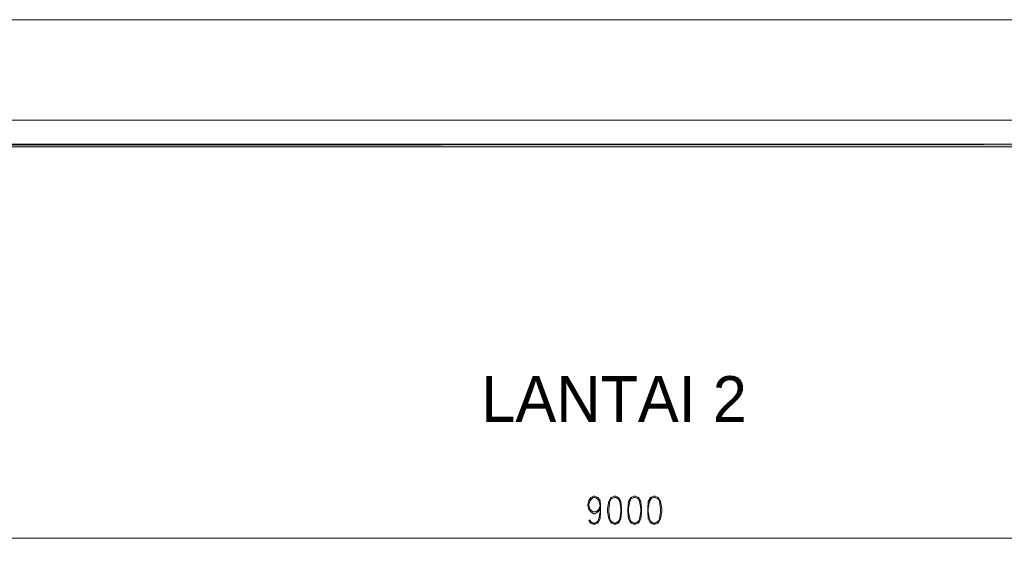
# Model space of a CAD drawing. Header units: millimetres. Extents: x 17 to 403, y 12 to 285.
# Tile 143 of 145: x 241 to 313, y 246 to 285. Entities that reach past the tile are written whole.
import ezdxf

# ---------------------------------------------------------------- set-up
doc = ezdxf.new("R2010")
doc.units = ezdxf.units.MM
for name, color, linetype in [('FILL_000000', 7, 'Continuous'), ('LINE_000000', 7, 'Continuous'), ('TEXT', 7, 'Continuous')]:
    doc.layers.add(name, color=color, linetype=linetype)

msp = doc.modelspace()

# ---------------------------------------------------------------- hatches: boundary and pattern name
at = {"layer": 'FILL_000000'}
h = msp.add_hatch(color=7, dxfattribs=at)
h.dxf.hatch_style = 1
h.paths.add_polyline_path([(350.52, 276.013), (34.798, 275.802), (34.586, 276.013), (350.52, 276.013)])
h = msp.add_hatch(color=7, dxfattribs=at)
h.dxf.hatch_style = 1
h.paths.add_polyline_path([(350.52, 275.802), (350.52, 276.013), (34.798, 275.802), (350.52, 275.802)])

# ---------------------------------------------------------------- linework, layer by layer
at = {"layer": 'LINE_000000', "lineweight": 0}
msp.add_line((330.454, 247.311), (239.395, 247.311), dxfattribs=at)
for points in [[(16.933, 12.192), (16.933, 285.073), (402.886, 285.073), (402.886, 12.192), (16.933, 12.192)], [(32.851, 19.516), (32.851, 277.749), (395.563, 277.749), (395.563, 19.516), (32.851, 19.516)], [(350.52, 276.013), (34.798, 275.802), (34.586, 276.013), (350.52, 276.013)], [(350.52, 275.802), (350.52, 276.013), (34.798, 275.802), (350.52, 275.802)], [(284.141, 250.359), (283.93, 250.275), (283.76, 249.978), (283.676, 249.47), (283.676, 249.216), (283.76, 248.708), (283.93, 248.412), (284.141, 248.327), (284.268, 248.327), (284.48, 248.412), (284.649, 248.708), (284.692, 249.216), (284.692, 249.47), (284.649, 249.978), (284.48, 250.275), (284.268, 250.359), (284.141, 250.359)], [(285.581, 250.359), (285.369, 250.275), (285.2, 249.978), (285.157, 249.47), (285.157, 249.216), (285.2, 248.708), (285.369, 248.412), (285.581, 248.327), (285.708, 248.327), (285.919, 248.412), (286.089, 248.708), (286.131, 249.216), (286.131, 249.47), (286.089, 249.978), (285.919, 250.275), (285.708, 250.359), (285.581, 250.359)], [(287.02, 250.359), (286.808, 250.275), (286.639, 249.978), (286.597, 249.47), (286.597, 249.216), (286.639, 248.708), (286.808, 248.412), (287.02, 248.327), (287.147, 248.327), (287.359, 248.412), (287.528, 248.708), (287.613, 249.216), (287.613, 249.47), (287.528, 249.978), (287.359, 250.275), (287.147, 250.359), (287.02, 250.359)]]:
    msp.add_lwpolyline(points, close=True, dxfattribs=at)
for points in [[(283.125, 249.386), (282.956, 249.216), (282.744, 249.089), (282.66, 249.089), (282.448, 249.216), (282.321, 249.386), (282.236, 249.682), (282.236, 249.767), (282.321, 250.063), (282.448, 250.275), (282.66, 250.359), (282.744, 250.359), (282.956, 250.275), (283.125, 250.063), (283.168, 249.682), (283.168, 249.216), (283.125, 248.708), (282.956, 248.412), (282.744, 248.327), (282.617, 248.327), (282.406, 248.412), (282.321, 248.624), (282.406, 248.624), (282.448, 248.412)], [(282.617, 249.216), (282.406, 249.386), (282.321, 249.682), (282.321, 249.767), (282.406, 250.063), (282.617, 250.275)], [(282.321, 249.851), (282.448, 250.148), (282.66, 250.275), (282.744, 250.275), (282.956, 250.148), (283.125, 249.851)], [(282.829, 250.275), (283.041, 250.063), (283.125, 249.682), (283.125, 249.216), (283.041, 248.708), (282.914, 248.412)], [(283.972, 250.275), (283.845, 249.978), (283.76, 249.47), (283.76, 249.216), (283.845, 248.708), (283.972, 248.412)], [(284.48, 250.148), (284.268, 250.275), (284.141, 250.275), (283.93, 250.148)], [(284.395, 248.412), (284.565, 248.708), (284.649, 249.216), (284.649, 249.47), (284.565, 249.978), (284.395, 250.275)], [(285.411, 250.275), (285.284, 249.978), (285.2, 249.47), (285.2, 249.216), (285.284, 248.708), (285.411, 248.412)], [(285.919, 250.148), (285.708, 250.275), (285.581, 250.275), (285.369, 250.148)], [(285.877, 248.412), (286.004, 248.708), (286.089, 249.216), (286.089, 249.47), (286.004, 249.978), (285.877, 250.275)], [(286.893, 250.275), (286.724, 249.978), (286.639, 249.47), (286.639, 249.216), (286.724, 248.708), (286.893, 248.412)], [(287.359, 250.148), (287.147, 250.275), (287.02, 250.275), (286.808, 250.148)], [(287.316, 248.412), (287.443, 248.708), (287.528, 249.216), (287.528, 249.47), (287.443, 249.978), (287.316, 250.275)], [(283.125, 249.597), (282.956, 249.301), (282.744, 249.216), (282.66, 249.216), (282.448, 249.301), (282.321, 249.597)], [(283.125, 249.682), (283.041, 249.386), (282.829, 249.216)], [(282.956, 248.539), (282.744, 248.412), (282.617, 248.412), (282.406, 248.539)], [(283.93, 248.539), (284.141, 248.412), (284.268, 248.412), (284.48, 248.539)], [(285.369, 248.539), (285.581, 248.412), (285.708, 248.412), (285.919, 248.539)], [(286.808, 248.539), (287.02, 248.412), (287.147, 248.412), (287.359, 248.539)]]:
    msp.add_lwpolyline(points, dxfattribs=at)

# ---------------------------------------------------------------- texts
at = {"layer": 'TEXT'}
msp.add_text('LANTAI 2', height=3.3327, dxfattribs=at).set_placement((274.489, 255.778))

doc.saveas('drawing.dxf')
